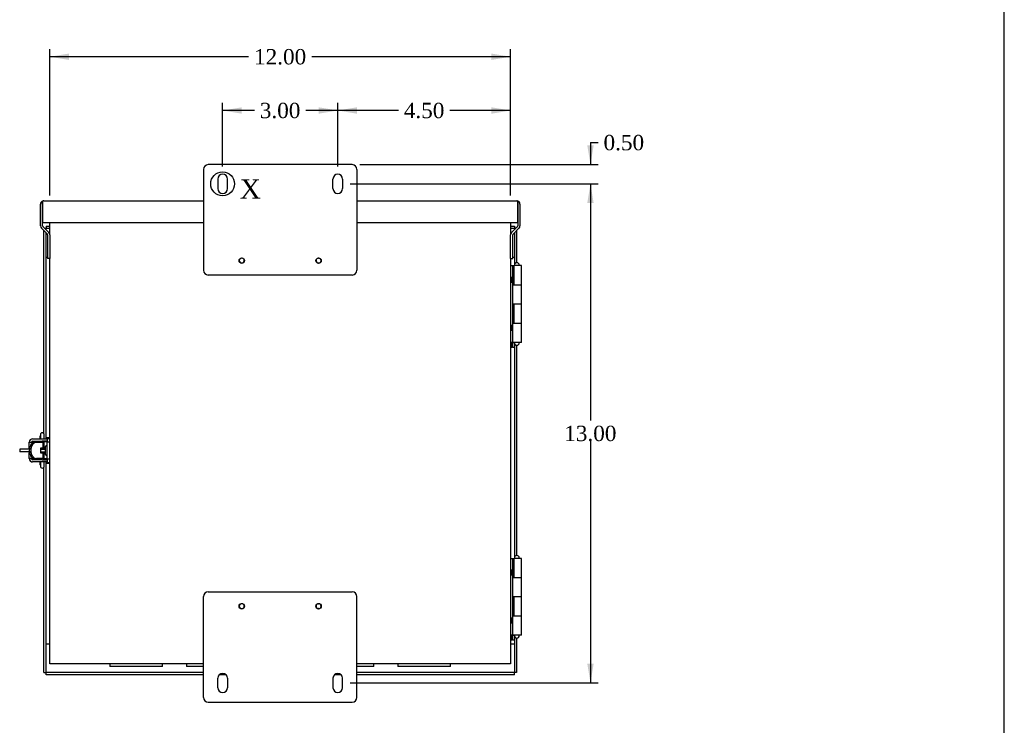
# Model space of a CAD drawing. Header units: inches. Extents: x 0.2 to 89.8, y -0.5 to 59.8.
# Tile 8 of 10: x 64.2 to 89.8, y 20.9 to 39.2. Entities that reach past the tile are written whole.
import ezdxf
from ezdxf.enums import TextEntityAlignment as Align
from ezdxf.lldxf.tags import DXFTag

# ---------------------------------------------------------------- set-up
doc = ezdxf.new("R2010")
doc.units = ezdxf.units.IN
doc.header["$MEASUREMENT"] = 0
for name, color, linetype in [('CCH03753_1', 7, 'Continuous'), ('CCH03753_2', 7, 'Continuous'), ('CCH03754', 7, 'Continuous'), ('COM55642-8', 7, 'Continuous'), ('COM55644-7', 7, 'Continuous'), ('COM55647-8', 7, 'Continuous'), ('COM55648-8', 7, 'Continuous'), ('COM55706', 7, 'Continuous'), ('Default', 7, 'Continuous'), ('GSK11095', 7, 'Continuous'), ('HNG14593', 7, 'Continuous'), ('HNG14593-2', 7, 'Continuous'), ('HNG14593-3', 7, 'Continuous'), ('RVT19019', 7, 'Continuous')]:
    doc.layers.add(name, color=color, linetype=linetype)
doc.styles.add('SEACAD_Times_New_Roman', font='times.ttf')
tags = doc.linetypes.add('CENTER2', pattern=[1.125, 0.75, -0.125, 0.125, -0.125]).pattern_tags.tags
tags[10:11] = [DXFTag(74, 4), DXFTag(75, 0), DXFTag(340, '0'), DXFTag(46, 0.0), DXFTag(50, 0.0), DXFTag(44, 0.0), DXFTag(45, 0.0)]
tags[8:9] = [DXFTag(74, 4), DXFTag(75, 0), DXFTag(340, '0'), DXFTag(46, 0.0), DXFTag(50, 0.0), DXFTag(44, 0.0), DXFTag(45, 0.0)]
tags[6:7] = [DXFTag(74, 4), DXFTag(75, 0), DXFTag(340, '0'), DXFTag(46, 0.0), DXFTag(50, 0.0), DXFTag(44, 0.0), DXFTag(45, 0.0)]
tags[4:5] = [DXFTag(74, 4), DXFTag(75, 0), DXFTag(340, '0'), DXFTag(46, 0.0), DXFTag(50, 0.0), DXFTag(44, 0.0), DXFTag(45, 0.0)]
doc.dimstyles.new('HAMMOND_(STH_-_66x44)', dxfattribs={"dimtxt": 0.4, "dimasz": 0.5, "dimexe": 0.2, "dimexo": 0.2, "dimgap": 0.1, "dimtad": 0, "dimtih": 1, "dimtoh": 1, "dimzin": 0, "dimdsep": 46, "dimtxsty": 'SEACAD_Times_New_Roman', "dimblk1": '_SE_FILLED', "dimblk2": '_SE_FILLED', "dimsah": 1, "dimcen": 0.2, "dimadec": 0, "dimazin": 0, "dimtfac": 0.8, "dimtofl": 0, "dimtmove": 0, "dimatfit": 3, "dimfxl": 1, "dimtolj": 1, "dimtzin": 0, "dimarcsym": 0})

# ---------------------------------------------------------------- blocks, each defined once
blk = doc.blocks.new('SE3')
at = {"layer": 'CCH03753_1', "color": 7, "linetype": 'Continuous'}
for p, q in [((64.425, 28.084), (64.425, 28.238)), ((64.425, 28.238), (64.459, 28.238)), ((64.459, 28.238), (64.562, 28.238)), ((64.511, 28.324), (64.762, 28.324)), ((64.511, 28.267), (64.762, 28.267)), ((64.562, 28.238), (64.608, 28.238)), ((64.608, 28.238), (64.781, 28.238)), ((64.712, 28.433), (64.712, 28.333)), ((64.712, 28.333), (64.712, 28.324)), ((64.712, 28.267), (64.712, 28.238)), ((64.762, 28.324), (64.887, 28.324)), ((64.887, 28.267), (64.762, 28.267)), ((64.782, 28.238), (64.781, 28.238)), ((64.782, 28.084), (64.782, 28.238)), ((64.812, 28.333), (64.812, 28.433)), ((64.812, 28.324), (64.812, 28.333)), ((64.812, 28.059), (64.812, 28.267)), ((64.887, 28.324), (64.887, 28.267)), ((64.425, 28.084), (64.425, 28.059)), ((64.432, 28.084), (64.425, 28.084)), ((64.425, 27.987), (64.425, 27.964)), ((64.425, 27.81), (64.425, 27.964)), ((64.425, 27.964), (64.432, 27.964)), ((64.464, 28.06), (64.427, 28.06)), ((64.464, 27.988), (64.427, 27.988)), ((64.781, 28.084), (64.715, 28.084)), ((64.715, 28.084), (64.715, 27.964)), ((64.715, 27.964), (64.781, 27.964)), ((64.781, 28.084), (64.782, 28.084)), ((64.782, 27.964), (64.781, 27.964)), ((64.782, 27.81), (64.782, 27.964)), ((64.812, 27.781), (64.812, 27.987)), ((64.459, 27.81), (64.425, 27.81)), ((64.459, 27.81), (64.562, 27.81)), ((64.762, 27.781), (64.511, 27.781)), ((64.762, 27.724), (64.511, 27.724)), ((64.562, 27.81), (64.608, 27.81)), ((64.781, 27.81), (64.608, 27.81)), ((64.712, 27.81), (64.712, 27.781)), ((64.712, 27.724), (64.712, 27.715)), ((64.712, 27.715), (64.712, 27.615)), ((64.762, 27.781), (64.887, 27.781)), ((64.887, 27.724), (64.762, 27.724)), ((64.781, 27.81), (64.782, 27.81)), ((64.812, 27.715), (64.812, 27.724)), ((64.812, 27.615), (64.812, 27.715)), ((64.887, 27.781), (64.887, 27.724))]:
    blk.add_line(p, q, dxfattribs=at)
for centre, radius, start, end in [((64.762, 28.433), 0.05, 0, 180), ((64.511, 28.238), 0.086, 90, 180), ((64.511, 28.238), 0.029, 90, 180), ((64.511, 27.81), 0.086, 180, 270), ((64.511, 27.81), 0.029, 180, 270), ((64.762, 27.615), 0.05, 180, 0)]:
    blk.add_arc(centre, radius, start, end, dxfattribs=at)
for centre, major_axis, start_param, end_param in [((64.587, 28.024), (0, -0.214), 4.543269, 4.881509), ((64.624, 28.024), (0, 0.214), 1.401676, 1.739917)]:
    blk.add_ellipse(centre, major_axis=major_axis, ratio=0.75798, start_param=start_param, end_param=end_param, dxfattribs=at)
for points, knots in [([(64.562, 28.238), (64.56, 28.238), (64.558, 28.238), (64.555, 28.237), (64.553, 28.237), (64.548, 28.236), (64.544, 28.235), (64.533, 28.232), (64.526, 28.229), (64.504, 28.216), (64.489, 28.203), (64.464, 28.171), (64.453, 28.151), (64.44, 28.119), (64.436, 28.107), (64.432, 28.09), (64.431, 28.084), (64.429, 28.075), (64.429, 28.072), (64.428, 28.066), (64.427, 28.063), (64.427, 28.06)], [0, 0, 0, 0, 0.03125, 0.03125, 0.0625, 0.0625, 0.125, 0.125, 0.25, 0.25, 0.5, 0.5, 0.75, 0.75, 0.875, 0.875, 0.9375, 0.9375, 0.96875, 0.96875, 1, 1, 1, 1]), ([(64.608, 28.238), (64.606, 28.238), (64.602, 28.238), (64.597, 28.237), (64.589, 28.236), (64.581, 28.233), (64.571, 28.23), (64.563, 28.226), (64.554, 28.22), (64.546, 28.215), (64.537, 28.207), (64.529, 28.2), (64.521, 28.191), (64.514, 28.183), (64.506, 28.172), (64.5, 28.163), (64.493, 28.15), (64.487, 28.14), (64.481, 28.127), (64.477, 28.116), (64.473, 28.101), (64.47, 28.09), (64.467, 28.078), (64.465, 28.069), (64.464, 28.063), (64.464, 28.06)], [0, 0, 0, 0, 0.031693, 0.06338, 0.095062, 0.158371, 0.190007, 0.253194, 0.284754, 0.34776, 0.379217, 0.441999, 0.473337, 0.535868, 0.567076, 0.629348, 0.660429, 0.722453, 0.753416, 0.81522, 0.846082, 0.907707, 0.93849, 0.969255, 1, 1, 1, 1]), ([(64.427, 27.988), (64.427, 27.985), (64.428, 27.982), (64.429, 27.976), (64.429, 27.973), (64.431, 27.964), (64.432, 27.958), (64.436, 27.94), (64.44, 27.929), (64.453, 27.896), (64.464, 27.877), (64.489, 27.844), (64.504, 27.831), (64.526, 27.818), (64.533, 27.815), (64.544, 27.812), (64.548, 27.811), (64.555, 27.81), (64.558, 27.81), (64.562, 27.81)], [0, 0, 0, 0, 0.03125, 0.03125, 0.0625, 0.0625, 0.125, 0.125, 0.25, 0.25, 0.5, 0.5, 0.75, 0.75, 0.875, 0.875, 0.9375, 0.9375, 1, 1, 1, 1]), ([(64.464, 27.988), (64.464, 27.985), (64.465, 27.979), (64.467, 27.969), (64.47, 27.958), (64.473, 27.946), (64.477, 27.932), (64.481, 27.921), (64.487, 27.907), (64.493, 27.897), (64.5, 27.885), (64.506, 27.875), (64.514, 27.864), (64.521, 27.856), (64.529, 27.847), (64.537, 27.84), (64.546, 27.833), (64.554, 27.827), (64.563, 27.821), (64.571, 27.818), (64.581, 27.814), (64.589, 27.812), (64.597, 27.81), (64.602, 27.81), (64.606, 27.81), (64.608, 27.81)], [0, 0, 0, 0, 0.030747, 0.061509, 0.092294, 0.153919, 0.18478, 0.246585, 0.277547, 0.339572, 0.370652, 0.432925, 0.464133, 0.526664, 0.558001, 0.620783, 0.65224, 0.715247, 0.746807, 0.809994, 0.84163, 0.904939, 0.93662, 0.968309, 1, 1, 1, 1])]:
    blk.add_open_spline(points, degree=3, knots=knots, dxfattribs=at)
at = {"layer": 'CCH03753_2', "color": 7, "linetype": 'Continuous'}
for p, q in [((64.686, 28.244), (64.482, 28.244)), ((64.712, 28.244), (64.686, 28.244)), ((64.867, 28.244), (64.812, 28.244)), ((64.887, 28.244), (64.867, 28.244)), ((64.887, 28.324), (64.887, 28.339)), ((64.887, 28.339), (64.959, 28.339)), ((64.887, 28.244), (64.887, 28.267)), ((64.887, 28.236), (64.887, 28.244)), ((64.887, 28.244), (64.959, 28.244)), ((64.887, 27.801), (64.887, 28.236)), ((64.959, 28.236), (64.887, 28.236)), ((64.424, 28.059), (64.174, 28.059)), ((64.174, 28.059), (64.174, 27.987)), ((64.424, 27.987), (64.174, 27.987)), ((64.424, 28.059), (64.427, 28.059)), ((64.715, 28.059), (64.847, 28.059)), ((64.715, 27.987), (64.847, 27.987)), ((64.686, 27.801), (64.483, 27.801)), ((64.712, 27.801), (64.686, 27.801)), ((64.867, 27.801), (64.812, 27.801)), ((64.867, 27.801), (64.887, 27.801)), ((64.887, 27.781), (64.887, 27.801)), ((64.887, 27.801), (64.959, 27.801)), ((64.887, 27.706), (64.887, 27.724)), ((64.887, 27.706), (64.959, 27.706))]:
    blk.add_line(p, q, dxfattribs=at)
at = {"layer": 'CCH03754', "color": 7, "linetype": 'Continuous'}
for p, q in [((64.51, 28.324), (64.51, 28.324)), ((64.51, 28.244), (64.51, 28.267)), ((64.51, 27.781), (64.51, 27.801)), ((64.51, 27.724), (64.51, 27.724))]:
    blk.add_line(p, q, dxfattribs=at)
at = {"layer": 'COM55642-8', "color": 7, "linetype": 'Continuous'}
for p, q in [((64.959, 33.637), (64.959, 33.959)), ((76.959, 33.959), (76.959, 33.637)), ((64.959, 22.467), (64.959, 33.024)), ((69.896, 32.97), (69.894, 32.97)), ((69.894, 32.965), (69.896, 32.965)), ((69.896, 32.965), (69.896, 32.97)), ((69.957, 33.033), (69.957, 33.03)), ((69.957, 33.03), (69.962, 33.03)), ((69.962, 32.904), (69.957, 32.904)), ((69.957, 32.904), (69.957, 32.902)), ((69.962, 33.03), (69.962, 33.033)), ((69.962, 32.902), (69.962, 32.904)), ((70.024, 32.97), (70.022, 32.97)), ((70.022, 32.97), (70.022, 32.965)), ((70.022, 32.965), (70.024, 32.965)), ((71.896, 32.97), (71.894, 32.97)), ((71.894, 32.965), (71.896, 32.965)), ((71.896, 32.965), (71.896, 32.97)), ((71.957, 33.033), (71.957, 33.03)), ((71.957, 33.03), (71.962, 33.03)), ((71.962, 32.904), (71.957, 32.904)), ((71.957, 32.904), (71.957, 32.902)), ((71.962, 33.03), (71.962, 33.033)), ((71.962, 32.902), (71.962, 32.904)), ((72.024, 32.97), (72.022, 32.97)), ((72.022, 32.97), (72.022, 32.965)), ((72.022, 32.965), (72.024, 32.965)), ((76.959, 33.024), (76.959, 22.467)), ((76.995, 32.527), (76.959, 32.527)), ((76.995, 32.464), (76.959, 32.464)), ((76.995, 32.459), (76.959, 32.459)), ((76.995, 32.396), (76.959, 32.396)), ((76.995, 32.464), (76.995, 32.527)), ((76.995, 32.459), (76.995, 32.464)), ((76.995, 32.396), (76.995, 32.459)), ((76.995, 31.277), (76.959, 31.277)), ((76.995, 31.214), (76.959, 31.214)), ((76.995, 31.209), (76.959, 31.209)), ((76.995, 31.146), (76.959, 31.146)), ((76.995, 31.214), (76.995, 31.277)), ((76.995, 31.209), (76.995, 31.214)), ((76.995, 31.146), (76.995, 31.209)), ((76.995, 30.837), (76.959, 30.837)), ((76.995, 30.774), (76.959, 30.774)), ((76.995, 30.774), (76.995, 30.837)), ((76.995, 30.769), (76.995, 30.774)), ((76.995, 30.769), (76.959, 30.769)), ((76.995, 30.706), (76.959, 30.706)), ((76.995, 30.706), (76.995, 30.769)), ((76.995, 24.902), (76.959, 24.902)), ((76.995, 24.839), (76.995, 24.902)), ((76.995, 24.839), (76.959, 24.839)), ((76.995, 24.834), (76.959, 24.834)), ((76.995, 24.771), (76.959, 24.771)), ((76.995, 24.834), (76.995, 24.839)), ((76.995, 24.771), (76.995, 24.834)), ((69.896, 23.97), (69.894, 23.97)), ((69.894, 23.965), (69.896, 23.965)), ((69.896, 23.965), (69.896, 23.97)), ((69.957, 24.033), (69.957, 24.03)), ((69.957, 24.03), (69.962, 24.03)), ((69.962, 23.904), (69.957, 23.904)), ((69.957, 23.904), (69.957, 23.902)), ((69.962, 24.03), (69.962, 24.033)), ((69.962, 23.902), (69.962, 23.904)), ((70.024, 23.97), (70.022, 23.97)), ((70.022, 23.97), (70.022, 23.965)), ((70.022, 23.965), (70.024, 23.965)), ((71.896, 23.97), (71.894, 23.97)), ((71.894, 23.965), (71.896, 23.965)), ((71.896, 23.965), (71.896, 23.97)), ((71.957, 24.033), (71.957, 24.03)), ((71.957, 24.03), (71.962, 24.03)), ((71.962, 23.904), (71.957, 23.904)), ((71.957, 23.904), (71.957, 23.902)), ((71.962, 24.03), (71.962, 24.033)), ((71.962, 23.902), (71.962, 23.904)), ((72.024, 23.97), (72.022, 23.97)), ((72.022, 23.97), (72.022, 23.965)), ((72.022, 23.965), (72.024, 23.965)), ((76.995, 23.652), (76.959, 23.652)), ((76.995, 23.589), (76.995, 23.652)), ((76.995, 23.589), (76.959, 23.589)), ((76.995, 23.584), (76.959, 23.584)), ((76.995, 23.521), (76.959, 23.521)), ((76.995, 23.584), (76.995, 23.589)), ((76.995, 23.521), (76.995, 23.584)), ((76.995, 23.212), (76.959, 23.212)), ((76.995, 23.149), (76.959, 23.149)), ((76.995, 23.144), (76.959, 23.144)), ((76.995, 23.081), (76.959, 23.081)), ((76.995, 23.149), (76.995, 23.212)), ((76.995, 23.144), (76.995, 23.149)), ((76.995, 23.081), (76.995, 23.144)), ((65.045, 22.467), (64.959, 22.467)), ((68.959, 22.467), (65.045, 22.467)), ((76.873, 22.467), (72.959, 22.467)), ((76.959, 22.467), (76.873, 22.467))]:
    blk.add_line(p, q, dxfattribs=at)
for centre, start, end in [((69.959, 32.967), 92.1874, 177.8126), ((69.959, 32.967), 182.1874, 267.8126), ((69.959, 32.967), 2.1874, 87.8126), ((69.959, 32.967), 272.1874, 357.8126), ((71.959, 32.967), 92.1874, 177.8126), ((71.959, 32.967), 182.1874, 267.8126), ((71.959, 32.967), 2.1874, 87.8126), ((71.959, 32.967), 272.1874, 357.8126), ((69.959, 23.967), 92.1874, 177.8126), ((69.959, 23.967), 182.1874, 267.8126), ((69.959, 23.967), 2.1874, 87.8126), ((69.959, 23.967), 272.1874, 357.8126), ((71.959, 23.967), 92.1874, 177.8126), ((71.959, 23.967), 182.1874, 267.8126), ((71.959, 23.967), 2.1874, 87.8126), ((71.959, 23.967), 272.1874, 357.8126)]:
    blk.add_arc(centre, 0.0655, start, end, dxfattribs=at)
at = {"layer": 'COM55644-7', "color": 7, "linetype": 'Continuous'}
for p, q in [((64.861, 33.866), (64.861, 33.809)), ((64.861, 33.866), (64.959, 33.866)), ((76.959, 33.866), (77.059, 33.866)), ((77.059, 33.866), (77.059, 33.809)), ((64.804, 28.46), (64.804, 33.747)), ((64.823, 33.809), (64.861, 33.809)), ((64.861, 33.771), (64.861, 33.809)), ((64.861, 33.809), (64.959, 33.809)), ((64.861, 28.324), (64.861, 33.69)), ((76.959, 33.809), (77.059, 33.809)), ((77.059, 33.809), (77.059, 33.773)), ((77.095, 33.809), (77.059, 33.809)), ((77.059, 33.692), (77.059, 32.837)), ((77.116, 33.749), (77.116, 32.911)), ((77.009, 30.836), (77.009, 30.706)), ((77.009, 30.836), (77.059, 30.836)), ((77.059, 30.837), (77.059, 25.212)), ((77.059, 30.706), (77.009, 30.706)), ((77.116, 30.762), (77.116, 25.286)), ((64.861, 28.244), (64.861, 28.267)), ((64.861, 27.781), (64.861, 27.801)), ((64.861, 22.238), (64.861, 27.724)), ((64.804, 22.238), (64.804, 27.588)), ((77.009, 23.211), (77.009, 23.081)), ((77.009, 23.211), (77.059, 23.211)), ((77.059, 23.081), (77.009, 23.081)), ((77.059, 23.212), (77.059, 22.238)), ((77.116, 23.137), (77.116, 22.238)), ((64.804, 22.238), (64.861, 22.238)), ((64.861, 22.181), (64.861, 22.238)), ((68.959, 22.238), (64.861, 22.238)), ((68.959, 22.181), (64.861, 22.181)), ((69.547, 22.181), (69.371, 22.181)), ((72.547, 22.181), (72.371, 22.181)), ((77.059, 22.238), (72.959, 22.238)), ((77.059, 22.181), (72.959, 22.181)), ((77.059, 22.181), (77.059, 22.238)), ((77.116, 22.238), (77.059, 22.238))]:
    blk.add_line(p, q, dxfattribs=at)
at = {"layer": 'COM55647-8', "color": 7, "linetype": 'Continuous'}
for p, q in [((64.715, 33.872), (64.715, 34.438)), ((64.772, 34.519), (64.772, 34.438)), ((64.772, 34.438), (64.772, 34.519)), ((64.772, 33.872), (64.772, 34.438)), ((64.772, 34.438), (64.772, 33.959)), ((64.801, 34.524), (68.959, 34.524)), ((72.959, 34.524), (77.118, 34.524)), ((77.146, 34.438), (77.146, 34.519)), ((77.146, 33.959), (77.146, 34.438)), ((77.147, 34.519), (77.147, 34.438)), ((77.147, 34.438), (77.147, 33.872)), ((77.204, 34.438), (77.204, 33.872)), ((64.772, 33.959), (68.959, 33.959)), ((64.78, 33.852), (64.934, 33.698)), ((72.959, 33.959), (77.146, 33.959)), ((76.984, 33.698), (77.138, 33.852)), ((64.74, 33.811), (64.894, 33.658)), ((64.902, 33.637), (64.902, 33.024)), ((64.959, 33.637), (64.959, 33.024)), ((76.959, 33.024), (76.959, 33.637)), ((77.016, 33.024), (77.016, 33.637)), ((77.025, 33.658), (77.178, 33.811)), ((64.959, 33.024), (64.902, 33.024)), ((76.959, 33.024), (77.016, 33.024))]:
    blk.add_line(p, q, dxfattribs=at)
for centre, radius, start, end in [((64.801, 34.438), 0.086, 109.7069, 180), ((64.801, 34.438), 0.086, 90, 109.7069), ((77.118, 34.438), 0.086, 70.2931, 90), ((77.118, 34.438), 0.086, 0, 70.2931), ((64.801, 33.872), 0.086, 180, 225), ((64.801, 33.872), 0.029, 180, 225), ((77.118, 33.872), 0.029, 315, 0), ((77.118, 33.872), 0.086, 315, 0), ((64.873, 33.637), 0.029, 0, 45), ((64.873, 33.637), 0.086, 0, 45), ((77.045, 33.637), 0.086, 135, 180), ((77.045, 33.637), 0.029, 135, 180)]:
    blk.add_arc(centre, radius, start, end, dxfattribs=at)
for centre, start_param, end_param in [((64.801, 34.438), 3.141593, 3.485544), ((77.118, 34.438), 2.797642, 3.141593)]:
    blk.add_ellipse(centre, major_axis=(0, -0.086), ratio=0.997285, start_param=start_param, end_param=end_param, dxfattribs=at)
at = {"layer": 'COM55648-8', "color": 7, "linetype": 'Continuous'}
for p, q in [((66.522, 22.467), (66.522, 22.395)), ((67.895, 22.395), (66.522, 22.395)), ((67.895, 22.395), (67.895, 22.467)), ((68.522, 22.467), (68.522, 22.395)), ((68.959, 22.395), (68.522, 22.395)), ((73.394, 22.395), (72.959, 22.395)), ((73.394, 22.395), (73.394, 22.467)), ((74.022, 22.467), (74.022, 22.395)), ((75.395, 22.395), (74.022, 22.395)), ((75.395, 22.395), (75.395, 22.467))]:
    blk.add_line(p, q, dxfattribs=at)
at = {"layer": 'COM55706', "color": 7, "linetype": 'Continuous'}
for p, q in [((72.834, 35.467), (69.084, 35.467)), ((68.959, 35.342), (68.959, 33.762)), ((72.959, 35.342), (72.959, 33.762)), ((69.334, 35.092), (69.334, 34.842)), ((69.584, 34.842), (69.584, 35.092)), ((72.334, 34.842), (72.334, 35.092)), ((72.584, 35.092), (72.584, 34.842)), ((68.959, 33.762), (68.959, 33.686)), ((68.959, 33.686), (68.959, 33.54)), ((72.959, 33.762), (72.959, 33.686)), ((72.959, 33.686), (72.959, 33.54)), ((68.959, 33.54), (68.959, 33.515)), ((68.959, 33.515), (68.959, 32.717)), ((72.959, 33.54), (72.959, 33.515)), ((72.959, 33.515), (72.959, 32.717)), ((72.834, 32.592), (69.084, 32.592)), ((68.959, 23.42), (68.959, 24.217)), ((69.084, 24.342), (72.834, 24.342)), ((72.959, 23.42), (72.959, 24.217)), ((68.959, 23.394), (68.959, 23.42)), ((68.959, 23.249), (68.959, 23.394)), ((72.959, 23.394), (72.959, 23.42)), ((72.959, 23.249), (72.959, 23.394)), ((68.959, 23.172), (68.959, 23.249)), ((68.959, 21.592), (68.959, 23.172)), ((72.959, 23.172), (72.959, 23.249)), ((72.959, 21.592), (72.959, 23.172)), ((69.334, 21.842), (69.334, 22.092)), ((69.584, 22.092), (69.584, 21.842)), ((72.334, 22.092), (72.334, 21.842)), ((72.584, 21.842), (72.584, 22.092)), ((69.084, 21.467), (72.834, 21.467))]:
    blk.add_line(p, q, dxfattribs=at)
for centre in [(69.959, 32.967), (71.959, 32.967), (69.959, 23.967), (71.959, 23.967)]:
    blk.add_circle(centre, 0.07, dxfattribs=at)
for centre, start, end in [((69.084, 35.342), 90, 180), ((72.834, 35.342), 0, 90), ((69.459, 35.092), 0, 180), ((72.459, 35.092), 0, 180), ((69.459, 34.842), 180, 0), ((72.459, 34.842), 180, 0), ((69.084, 32.717), 180, 270), ((72.834, 32.717), 270, 0), ((69.084, 24.217), 90, 180), ((72.834, 24.217), 0, 90), ((69.459, 22.092), 0, 180), ((72.459, 22.092), 0, 180), ((69.459, 21.842), 180, 0), ((72.459, 21.842), 180, 0), ((69.084, 21.592), 180, 270), ((72.834, 21.592), 270, 0)]:
    blk.add_arc(centre, 0.125, start, end, dxfattribs=at)
at = {"layer": 'GSK11095', "color": 7, "linetype": 'Continuous'}
for p, q in [((64.861, 33.809), (64.861, 33.809)), ((64.861, 33.809), (64.861, 33.809)), ((64.861, 33.809), (64.861, 33.809)), ((77.059, 33.809), (77.059, 33.809)), ((77.059, 33.809), (77.059, 33.809)), ((77.059, 33.809), (77.059, 33.809)), ((64.861, 33.059), (64.902, 33.059)), ((77.016, 33.059), (77.059, 33.059)), ((64.861, 22.988), (64.959, 22.988)), ((76.959, 22.988), (77.059, 22.988)), ((64.861, 22.238), (64.861, 22.238)), ((64.861, 22.238), (64.861, 22.238)), ((64.861, 22.238), (64.861, 22.238)), ((77.059, 22.238), (77.059, 22.238)), ((77.059, 22.238), (77.059, 22.238)), ((77.059, 22.238), (77.059, 22.238))]:
    blk.add_line(p, q, dxfattribs=at)
at = {"layer": 'HNG14593', "color": 7, "linetype": 'Continuous'}
for p, q in [((77.034, 32.337), (77.244, 32.337)), ((77.244, 31.837), (77.244, 32.337)), ((77.244, 31.837), (77.034, 31.837)), ((77.034, 31.337), (77.244, 31.337)), ((77.244, 30.837), (77.244, 31.337)), ((77.244, 30.837), (77.019, 30.837)), ((77.034, 24.712), (77.244, 24.712)), ((77.244, 24.212), (77.244, 24.712)), ((77.244, 24.212), (77.034, 24.212)), ((77.034, 23.712), (77.244, 23.712)), ((77.244, 23.212), (77.244, 23.712)), ((77.244, 23.212), (77.019, 23.212))]:
    blk.add_line(p, q, dxfattribs=at)
at = {"layer": 'HNG14593-2', "color": 7, "linetype": 'Continuous'}
for p, q in [((76.959, 32.837), (77.019, 32.837)), ((77.019, 32.837), (77.049, 32.837)), ((77.019, 30.837), (77.019, 32.837)), ((77.244, 32.837), (77.049, 32.837)), ((77.049, 32.337), (77.049, 32.837)), ((77.244, 32.337), (77.244, 32.837)), ((77.034, 32.337), (77.019, 32.337)), ((77.049, 32.337), (77.244, 32.337)), ((77.019, 31.837), (77.034, 31.837)), ((77.049, 31.337), (77.049, 31.837)), ((77.244, 31.837), (77.049, 31.837)), ((77.244, 31.337), (77.244, 31.837)), ((77.034, 31.337), (77.019, 31.337)), ((77.049, 31.337), (77.244, 31.337)), ((76.959, 30.837), (77.019, 30.837)), ((76.959, 25.212), (77.019, 25.212)), ((77.019, 25.212), (77.049, 25.212)), ((77.019, 23.212), (77.019, 25.212)), ((77.244, 25.212), (77.049, 25.212)), ((77.049, 24.712), (77.049, 25.212)), ((77.244, 24.712), (77.244, 25.212)), ((77.034, 24.712), (77.019, 24.712)), ((77.049, 24.712), (77.244, 24.712)), ((77.019, 24.212), (77.034, 24.212)), ((77.049, 23.712), (77.049, 24.212)), ((77.244, 24.212), (77.049, 24.212)), ((77.244, 23.712), (77.244, 24.212)), ((77.034, 23.712), (77.019, 23.712)), ((77.049, 23.712), (77.244, 23.712)), ((76.959, 23.212), (77.019, 23.212))]:
    blk.add_line(p, q, dxfattribs=at)
at = {"layer": 'HNG14593-3', "color": 7, "linetype": 'Continuous'}
for p, q in [((77.059, 32.849), (77.059, 32.837)), ((77.184, 32.837), (77.184, 32.849)), ((77.059, 30.837), (77.059, 30.824)), ((77.184, 30.824), (77.184, 30.837)), ((77.059, 25.224), (77.059, 25.212)), ((77.184, 25.212), (77.184, 25.224)), ((77.059, 23.212), (77.059, 23.199)), ((77.184, 23.199), (77.184, 23.212))]:
    blk.add_line(p, q, dxfattribs=at)
for centre, start, end in [((77.122, 32.849), 0, 180), ((77.122, 30.824), 180, 0), ((77.122, 25.224), 0, 180), ((77.122, 23.199), 180, 0)]:
    blk.add_arc(centre, 0.0625, start, end, dxfattribs=at)
at = {"layer": 'RVT19019', "color": 7, "linetype": 'Continuous'}
for p, q in [((64.707, 28.324), (64.707, 28.396)), ((64.959, 28.354), (64.861, 28.354)), ((64.847, 27.917), (64.847, 28.127)), ((64.707, 27.651), (64.707, 27.724)), ((64.861, 27.694), (64.959, 27.694))]:
    blk.add_line(p, q, dxfattribs=at)
for centre, start, end in [((64.727, 28.396), 139.0773, 180), ((64.867, 28.127), 0, 180), ((64.867, 27.917), 180, 0), ((64.727, 27.651), 180, 220.9227)]:
    blk.add_arc(centre, 0.02, start, end, dxfattribs=at)
blk = doc.blocks.new('DMBLK4198')
at = {"layer": 'Default', "linetype": 'Continuous'}
for points in [[(72.959, 36.961), (72.459, 36.878), (72.959, 36.794)], [(76.459, 36.961), (76.459, 36.794), (76.959, 36.878)]]:
    blk.add_hatch(color=7, dxfattribs=at).paths.add_polyline_path(points)
at = {"layer": 'Default', "color": 7, "linetype": 'Continuous'}
for p, q in [((72.459, 35.417), (72.459, 37.078)), ((76.959, 34.667), (76.959, 37.078)), ((74.038, 36.878), (72.459, 36.878)), ((76.959, 36.878), (75.38, 36.878))]:
    blk.add_line(p, q, dxfattribs=at)
at = {"layer": 'Default', "color": 7, "linetype": 'Continuous', "style": 'SEACAD_Times_New_Roman'}
blk.add_text('4.50', height=0.4, dxfattribs=at).set_placement((74.178, 37.078), align=Align.TOP_LEFT)
blk = doc.blocks.new('_SE_FILLED')
at = {"color": 0}
blk.add_line((0, 0), (-1, 0), dxfattribs=at)
blk.add_solid([(0, 0), (-1, -0.1665), (-1, 0.1665), (0, 0)], dxfattribs=at)
blk = doc.blocks.new('DMBLK4199')
at = {"layer": 'Default', "linetype": 'Continuous'}
for points in [[(69.959, 36.961), (69.459, 36.878), (69.959, 36.794)], [(71.959, 36.961), (71.959, 36.794), (72.459, 36.878)]]:
    blk.add_hatch(color=7, dxfattribs=at).paths.add_polyline_path(points)
at = {"layer": 'Default', "color": 7, "linetype": 'Continuous'}
for p, q in [((69.459, 35.417), (69.459, 37.078)), ((72.459, 35.417), (72.459, 37.078)), ((70.288, 36.878), (69.459, 36.878)), ((72.459, 36.878), (71.63, 36.878))]:
    blk.add_line(p, q, dxfattribs=at)
at = {"layer": 'Default', "color": 7, "linetype": 'Continuous', "style": 'SEACAD_Times_New_Roman'}
blk.add_text('3.00', height=0.4, dxfattribs=at).set_placement((70.428, 37.078), align=Align.TOP_LEFT)
blk = doc.blocks.new('DMBLK4200')
at = {"layer": 'Default', "linetype": 'Continuous'}
for points in [[(79.123, 35.967), (78.957, 35.967), (79.04, 35.467)], [(79.123, 34.467), (79.04, 34.967), (78.957, 34.467)]]:
    blk.add_hatch(color=7, dxfattribs=at).paths.add_polyline_path(points)
at = {"layer": 'Default', "color": 7, "linetype": 'Continuous'}
for p, q in [((79.04, 36.042), (79.24, 36.042)), ((79.04, 36.042), (79.04, 35.467)), ((73.034, 35.467), (79.24, 35.467)), ((72.784, 34.967), (79.24, 34.967)), ((79.04, 34.967), (79.04, 33.967))]:
    blk.add_line(p, q, dxfattribs=at)
at = {"layer": 'Default', "color": 7, "linetype": 'Continuous', "style": 'SEACAD_Times_New_Roman'}
blk.add_text('0.50', height=0.4, dxfattribs=at).set_placement((79.38, 36.242), align=Align.TOP_LEFT)
blk = doc.blocks.new('DMBLK4201')
at = {"layer": 'Default', "linetype": 'Continuous'}
for points in [[(79.123, 34.467), (79.04, 34.967), (78.957, 34.467)], [(79.123, 22.467), (78.957, 22.467), (79.04, 21.967)]]:
    blk.add_hatch(color=7, dxfattribs=at).paths.add_polyline_path(points)
at = {"layer": 'Default', "color": 7, "linetype": 'Continuous'}
for p, q in [((72.784, 34.967), (79.24, 34.967)), ((79.04, 34.967), (79.04, 28.807)), ((79.04, 28.267), (79.04, 21.967)), ((72.784, 21.967), (79.24, 21.967))]:
    blk.add_line(p, q, dxfattribs=at)
at = {"layer": 'Default', "color": 7, "linetype": 'Continuous', "style": 'SEACAD_Times_New_Roman'}
blk.add_text('13.00', height=0.4, dxfattribs=at).set_placement((78.357, 28.667), align=Align.TOP_LEFT)
blk = doc.blocks.new('DMBLK4204')
at = {"layer": 'Default', "linetype": 'Continuous'}
for points in [[(65.459, 38.361), (64.959, 38.278), (65.459, 38.194)], [(76.459, 38.361), (76.459, 38.194), (76.959, 38.278)]]:
    blk.add_hatch(color=7, dxfattribs=at).paths.add_polyline_path(points)
at = {"layer": 'Default', "color": 7, "linetype": 'Continuous'}
for p, q in [((64.959, 34.667), (64.959, 38.478)), ((76.959, 34.667), (76.959, 38.478)), ((70.137, 38.278), (64.959, 38.278)), ((76.959, 38.278), (71.782, 38.278))]:
    blk.add_line(p, q, dxfattribs=at)
at = {"layer": 'Default', "color": 7, "linetype": 'Continuous', "style": 'SEACAD_Times_New_Roman'}
blk.add_text('12.00', height=0.4, dxfattribs=at).set_placement((70.277, 38.478), align=Align.TOP_LEFT)
blk = doc.blocks.new('SE15')
at = {"color": 7, "linetype": 'Continuous', "style": 'SEACAD_Times_New_Roman'}
blk.add_text('X', height=0.5, dxfattribs=at).set_placement((69.908, 35.083), align=Align.TOP_LEFT)
blk = doc.blocks.new('SE14')
at = {"layer": 'Default', "color": 7, "linetype": 'CENTER2'}
blk.add_circle((69.459, 34.967), 0.311, dxfattribs=at)
at = {"layer": 'Default'}
blk.add_blockref('SE15', (0, 0), dxfattribs=at)
blk = doc.blocks.new('BORDER')
at = {"layer": 'Default', "color": 7, "linetype": 'Continuous'}
blk.add_line((0, 0), (0, 27.86), dxfattribs=at)

msp = doc.modelspace()

# ---------------------------------------------------------------- block references
at = {"layer": 'Default', "color": 7, "xscale": 2.14, "yscale": 2.14, "zscale": 2.14}
msp.add_blockref('BORDER', (89.818, 0.161), dxfattribs=at)
at = {"layer": 'Default'}
for name in ['SE3', 'SE14']:
    msp.add_blockref(name, (0, 0), dxfattribs=at)

# ---------------------------------------------------------------- dimensions: what is measured, and where the dimension line sits
at = {"layer": 'Default', "color": 7, "linetype": 'Continuous'}
for base, p1, p2, picture, middle in [((64.959, 38.278), (76.959, 22.467), (64.959, 22.467), 'DMBLK4204', (70.959, 38.278)), ((69.459, 36.878), (72.459, 35.217), (69.459, 35.217), 'DMBLK4199', (70.959, 36.878)), ((72.459, 36.878), (76.959, 34.467), (72.459, 35.217), 'DMBLK4198', (74.709, 36.878))]:
    dim = msp.add_linear_dim(base=base, p1=p1, p2=p2, text='\\A1;<>', dimstyle='HAMMOND_(STH_-_66x44)', dxfattribs=at)
    dim.commit()
    dim.dimension.update_dxf_attribs({"geometry": picture, "text_midpoint": middle, "dimtype": 160})
dim = msp.add_linear_dim(base=(79.04, 34.967), p1=(72.834, 35.467), p2=(72.584, 34.967), angle=90, text='\\A1;<>', dimstyle='HAMMOND_(STH_-_66x44)', override={"dimtmove": 1}, dxfattribs=at)
dim.commit()
dim.dimension.update_dxf_attribs({"geometry": 'DMBLK4200', "text_midpoint": (79.24, 36.042), "dimtype": 160})
dim = msp.add_linear_dim(base=(79.04, 34.967), p1=(72.584, 34.967), p2=(72.584, 21.967), angle=270, text='\\A1;<>', dimstyle='HAMMOND_(STH_-_66x44)', dxfattribs=at)
dim.commit()
dim.dimension.update_dxf_attribs({"geometry": 'DMBLK4201', "text_midpoint": (79.04, 28.467), "dimtype": 161})

doc.saveas('drawing.dxf')
